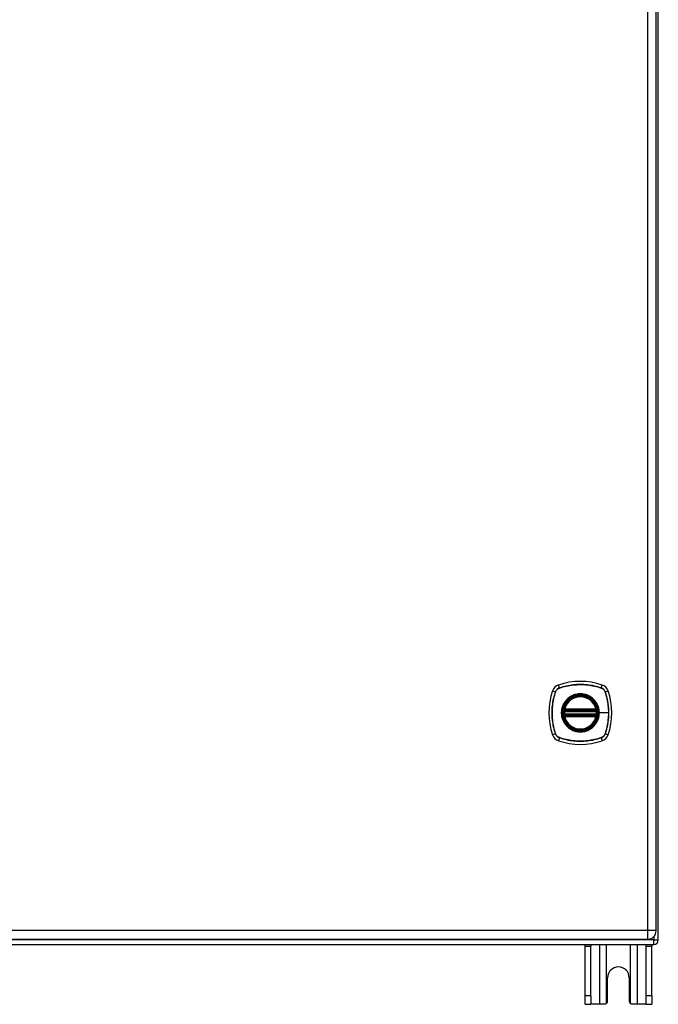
# Model space of a CAD drawing. Header units: inches. Extents: x 7 to 154, y 11 to 93.
# Tile 5 of 13: x 73 to 85, y 33 to 52. Entities that reach past the tile are written whole.
import ezdxf

# ---------------------------------------------------------------- set-up
doc = ezdxf.new("R2010")
doc.units = ezdxf.units.IN
doc.header["$MEASUREMENT"] = 0
doc.layers.add('Visible Edges(ANSI)', color=7, linetype='Continuous', lineweight=25)
doc.layers.add('Visible Tangent Edges(ANSI)', color=7, linetype='Continuous', lineweight=25)

msp = doc.modelspace()

# ---------------------------------------------------------------- linework, layer by layer
at = {"layer": 'Visible Edges(ANSI)'}
for p, q in [((85.446, 34.688), (85.446, 70.52)), ((85.405, 34.863), (85.405, 70.344)), ((83.684, 38.992), (84.278, 38.992)), ((84.278, 38.913), (83.684, 38.913)), ((83.688, 39.012), (84.274, 39.012)), ((84.274, 38.893), (83.688, 38.893)), ((61.53, 34.604), (85.362, 34.604)), ((61.648, 34.702), (85.244, 34.702)), ((84.071, 34.573), (84.071, 34.604)), ((84.176, 34.604), (84.176, 34.573)), ((85.216, 34.573), (85.216, 34.604)), ((85.321, 34.604), (85.321, 34.573)), ((84.071, 33.635), (84.071, 34.573)), ((84.176, 33.635), (84.176, 34.573)), ((85.216, 33.635), (85.216, 34.573)), ((85.321, 33.635), (85.321, 34.573)), ((84.493, 33.541), (84.493, 33.979)), ((84.899, 33.979), (84.899, 33.541)), ((84.071, 33.479), (84.071, 33.635)), ((84.071, 33.479), (84.176, 33.479)), ((84.176, 33.635), (84.176, 33.479)), ((84.34, 33.479), (84.176, 33.479)), ((84.431, 33.479), (84.34, 33.479)), ((85.052, 33.479), (84.961, 33.479)), ((85.216, 33.479), (85.052, 33.479)), ((85.216, 33.479), (85.216, 33.635)), ((85.216, 33.479), (85.321, 33.479)), ((85.321, 33.635), (85.321, 33.479))]:
    msp.add_line(p, q, dxfattribs=at)
at = {"layer": 'Visible Edges(ANSI)', "flags": 128}
for points in [[(83.672, 39.006), (83.672, 39.006), (83.672, 39.005), (83.672, 39.005), (83.672, 39.005), (83.672, 39.004), (83.672, 39.004), (83.672, 39.003), (83.672, 39.002), (83.672, 39.002), (83.672, 39.001), (83.671, 39), (83.671, 38.998), (83.671, 38.997), (83.671, 38.996), (83.671, 38.995), (83.671, 38.993), (83.67, 38.992), (83.67, 38.99), (83.67, 38.989), (83.67, 38.987), (83.67, 38.986), (83.67, 38.984), (83.669, 38.983), (83.669, 38.981)], [(83.669, 38.924), (83.669, 38.922), (83.67, 38.921), (83.67, 38.919), (83.67, 38.918), (83.67, 38.916), (83.67, 38.914), (83.67, 38.913), (83.671, 38.912), (83.671, 38.91), (83.671, 38.909), (83.671, 38.908), (83.671, 38.907), (83.671, 38.905), (83.672, 38.904), (83.672, 38.903), (83.672, 38.903), (83.672, 38.902), (83.672, 38.901), (83.672, 38.901), (83.672, 38.9), (83.672, 38.9), (83.672, 38.899), (83.672, 38.899), (83.672, 38.899)], [(84.293, 38.981), (84.292, 38.983), (84.292, 38.984), (84.292, 38.986), (84.292, 38.987), (84.292, 38.989), (84.292, 38.99), (84.291, 38.992), (84.291, 38.993), (84.291, 38.995), (84.291, 38.996), (84.291, 38.997), (84.291, 38.998), (84.29, 39), (84.29, 39.001), (84.29, 39.002), (84.29, 39.002), (84.29, 39.003), (84.29, 39.004), (84.29, 39.004), (84.29, 39.005), (84.289, 39.005), (84.289, 39.005), (84.289, 39.006), (84.289, 39.006)], [(84.289, 38.899), (84.289, 38.899), (84.289, 38.899), (84.289, 38.9), (84.29, 38.9), (84.29, 38.901), (84.29, 38.901), (84.29, 38.902), (84.29, 38.903), (84.29, 38.903), (84.29, 38.904), (84.29, 38.905), (84.291, 38.907), (84.291, 38.908), (84.291, 38.909), (84.291, 38.91), (84.291, 38.912), (84.291, 38.913), (84.292, 38.914), (84.292, 38.916), (84.292, 38.918), (84.292, 38.919), (84.292, 38.921), (84.292, 38.922), (84.293, 38.924)], [(84.475, 33.497), (84.473, 33.496), (84.472, 33.494), (84.47, 33.493), (84.469, 33.492), (84.467, 33.491), (84.465, 33.489), (84.464, 33.488), (84.462, 33.487), (84.46, 33.486), (84.458, 33.485), (84.456, 33.484), (84.454, 33.484), (84.452, 33.483), (84.45, 33.482), (84.448, 33.482), (84.447, 33.481), (84.445, 33.48), (84.443, 33.48), (84.441, 33.48), (84.439, 33.479), (84.437, 33.479), (84.435, 33.479), (84.433, 33.479), (84.431, 33.479)], [(84.961, 33.479), (84.959, 33.479), (84.957, 33.479), (84.955, 33.479), (84.953, 33.479), (84.951, 33.48), (84.949, 33.48), (84.947, 33.48), (84.945, 33.481), (84.943, 33.482), (84.941, 33.482), (84.939, 33.483), (84.938, 33.484), (84.936, 33.484), (84.934, 33.485), (84.932, 33.486), (84.93, 33.487), (84.928, 33.488), (84.927, 33.489), (84.925, 33.491), (84.923, 33.492), (84.922, 33.493), (84.92, 33.494), (84.919, 33.496), (84.917, 33.497)]]:
    msp.add_lwpolyline(points, dxfattribs=at)
at = {"layer": 'Visible Edges(ANSI)'}
for radius in [0.32, 0.315]:
    msp.add_circle((83.981, 38.952), radius, dxfattribs=at)
for centre, radius, start, end in [((83.626, 39.307), 0.177, 108.7722, 161.2278), ((83.981, 38.263), 1.28, 71.2278, 108.7722), ((84.336, 39.307), 0.177, 18.7722, 71.2278), ((84.67, 38.952), 1.28, 161.2278, 198.7722), ((83.981, 38.952), 0.313, 13.6344, 166.3656), ((83.292, 38.952), 1.28, 341.2278, 18.7722), ((83.981, 38.952), 0.313, 166.3656, 170.216), ((83.688, 39.023), 0.0118, 166.3656, 270), ((84.274, 39.023), 0.0118, 270, 13.6344), ((83.981, 38.952), 0.313, 9.784, 13.6344), ((83.981, 38.952), 0.313, 174.7499, 185.2501), ((83.684, 39.004), 0.0118, 170.216, 270), ((83.684, 38.901), 0.0118, 90, 189.784), ((83.981, 38.952), 0.313, 189.784, 193.6344), ((83.688, 38.881), 0.0118, 90, 193.6344), ((83.981, 38.952), 0.313, 193.6344, 346.3656), ((84.274, 38.881), 0.0118, 346.3656, 90), ((84.278, 39.004), 0.0118, 270, 9.784), ((84.278, 38.901), 0.0118, 350.216, 90), ((83.981, 38.952), 0.313, 346.3656, 350.216), ((83.981, 38.952), 0.313, 354.7499, 5.2501), ((83.626, 38.598), 0.177, 198.7722, 251.2278), ((84.336, 38.598), 0.177, 288.7722, 341.2278), ((83.981, 39.641), 1.28, 251.2278, 288.7722), ((85.244, 34.863), 0.161, 270, 0), ((85.362, 34.688), 0.084, 270, 0), ((84.696, 33.979), 0.203, 0, 180), ((84.431, 33.541), 0.062, 314.9335, 0), ((84.961, 33.541), 0.062, 180, 225.0665)]:
    msp.add_arc(centre, radius, start, end, dxfattribs=at)
at = {"layer": 'Visible Tangent Edges(ANSI)'}
for p, q in [((85.244, 70.344), (85.244, 34.863)), ((83.588, 39.42), (83.569, 39.475)), ((83.589, 39.418), (83.589, 39.418)), ((84.373, 39.418), (84.373, 39.418)), ((84.374, 39.42), (84.393, 39.475)), ((83.458, 39.364), (83.513, 39.346)), ((83.515, 39.344), (83.515, 39.345)), ((84.446, 39.345), (84.447, 39.344)), ((84.448, 39.346), (84.503, 39.364)), ((83.677, 39.026), (83.688, 39.023)), ((83.688, 39.012), (83.688, 39.023)), ((84.274, 39.023), (83.688, 39.023)), ((84.274, 39.023), (84.285, 39.026)), ((84.274, 39.023), (84.274, 39.012)), ((83.669, 38.981), (83.681, 38.98)), ((83.669, 38.924), (83.681, 38.925)), ((83.678, 39.005), (83.672, 39.006)), ((83.672, 38.899), (83.678, 38.9)), ((83.688, 38.881), (83.677, 38.879)), ((83.681, 38.98), (84.281, 38.98)), ((84.281, 38.925), (83.681, 38.925)), ((83.684, 38.992), (83.684, 39.002)), ((83.684, 38.903), (83.684, 38.913)), ((83.688, 39.002), (83.688, 39.012)), ((83.688, 39.002), (84.274, 39.002)), ((83.688, 38.893), (83.688, 38.903)), ((84.274, 38.903), (83.688, 38.903)), ((83.688, 38.881), (83.688, 38.893)), ((83.688, 38.881), (84.274, 38.881)), ((84.274, 39.012), (84.274, 39.002)), ((84.274, 38.903), (84.274, 38.893)), ((84.274, 38.893), (84.274, 38.881)), ((84.285, 38.879), (84.274, 38.881)), ((84.278, 39.002), (84.278, 38.992)), ((84.278, 38.913), (84.278, 38.903)), ((84.281, 38.98), (84.293, 38.981)), ((84.281, 38.925), (84.293, 38.924)), ((84.289, 39.006), (84.283, 39.005)), ((84.283, 38.9), (84.289, 38.899)), ((84.333, 38.952), (84.338, 38.952)), ((84.512, 38.952), (84.338, 38.952)), ((83.513, 38.559), (83.458, 38.541)), ((83.515, 38.56), (83.515, 38.56)), ((83.588, 38.485), (83.569, 38.43)), ((83.589, 38.487), (83.589, 38.487)), ((84.373, 38.487), (84.373, 38.487)), ((84.374, 38.485), (84.393, 38.43)), ((84.447, 38.56), (84.446, 38.56)), ((84.448, 38.559), (84.503, 38.541)), ((85.244, 34.863), (61.648, 34.863)), ((85.244, 34.863), (85.244, 34.702)), ((85.405, 34.863), (85.244, 34.863)), ((85.362, 34.688), (61.53, 34.688)), ((84.34, 34.604), (84.34, 33.479)), ((84.475, 33.497), (84.475, 34.604)), ((84.917, 34.604), (84.917, 33.497)), ((85.052, 33.479), (85.052, 34.604)), ((85.362, 34.754), (85.362, 34.688)), ((85.362, 34.688), (85.446, 34.688)), ((85.362, 34.604), (85.362, 34.688)), ((84.071, 34.573), (84.176, 34.573)), ((85.216, 34.573), (85.321, 34.573)), ((84.176, 33.635), (84.071, 33.635)), ((85.321, 33.635), (85.216, 33.635))]:
    msp.add_line(p, q, dxfattribs=at)
at = {"layer": 'Visible Tangent Edges(ANSI)', "flags": 128}
for points in [[(83.588, 39.42), (83.584, 39.419), (83.579, 39.417), (83.575, 39.415), (83.571, 39.413), (83.567, 39.411), (83.563, 39.408), (83.559, 39.406), (83.556, 39.403), (83.552, 39.401), (83.548, 39.398), (83.545, 39.395), (83.542, 39.392), (83.539, 39.388), (83.536, 39.385), (83.533, 39.381), (83.53, 39.378), (83.527, 39.374), (83.525, 39.37), (83.523, 39.366), (83.52, 39.362), (83.518, 39.358), (83.517, 39.354), (83.515, 39.35), (83.513, 39.346)], [(83.515, 39.345), (83.517, 39.349), (83.519, 39.353), (83.52, 39.357), (83.522, 39.361), (83.525, 39.365), (83.527, 39.369), (83.529, 39.373), (83.532, 39.376), (83.535, 39.38), (83.537, 39.383), (83.54, 39.387), (83.544, 39.39), (83.547, 39.393), (83.55, 39.396), (83.554, 39.399), (83.557, 39.401), (83.561, 39.404), (83.564, 39.406), (83.568, 39.409), (83.572, 39.411), (83.576, 39.413), (83.58, 39.415), (83.584, 39.416), (83.589, 39.418)], [(84.374, 39.42), (84.342, 39.43), (84.31, 39.44), (84.278, 39.448), (84.245, 39.456), (84.213, 39.463), (84.18, 39.468), (84.147, 39.473), (84.113, 39.477), (84.08, 39.481), (84.047, 39.483), (84.013, 39.484), (83.98, 39.485), (83.947, 39.484), (83.914, 39.483), (83.88, 39.48), (83.847, 39.477), (83.814, 39.473), (83.781, 39.468), (83.749, 39.462), (83.716, 39.456), (83.684, 39.448), (83.651, 39.44), (83.619, 39.43), (83.588, 39.42)], [(83.589, 39.418), (83.62, 39.428), (83.652, 39.438), (83.684, 39.446), (83.717, 39.454), (83.749, 39.461), (83.782, 39.467), (83.815, 39.472), (83.848, 39.476), (83.881, 39.479), (83.914, 39.481), (83.947, 39.483), (83.98, 39.483), (84.013, 39.483), (84.047, 39.482), (84.08, 39.479), (84.113, 39.476), (84.146, 39.472), (84.179, 39.467), (84.212, 39.461), (84.245, 39.454), (84.277, 39.446), (84.309, 39.438), (84.341, 39.428), (84.373, 39.418)], [(84.373, 39.418), (84.378, 39.416), (84.382, 39.415), (84.386, 39.413), (84.39, 39.411), (84.394, 39.409), (84.397, 39.406), (84.401, 39.404), (84.405, 39.401), (84.408, 39.399), (84.412, 39.396), (84.415, 39.393), (84.418, 39.39), (84.421, 39.387), (84.424, 39.383), (84.427, 39.38), (84.43, 39.376), (84.432, 39.373), (84.435, 39.369), (84.437, 39.365), (84.439, 39.361), (84.441, 39.357), (84.443, 39.353), (84.445, 39.349), (84.446, 39.345)], [(84.448, 39.346), (84.447, 39.35), (84.445, 39.354), (84.443, 39.358), (84.441, 39.362), (84.439, 39.366), (84.437, 39.37), (84.434, 39.374), (84.432, 39.378), (84.429, 39.381), (84.426, 39.385), (84.423, 39.388), (84.42, 39.392), (84.417, 39.395), (84.413, 39.398), (84.41, 39.401), (84.406, 39.403), (84.402, 39.406), (84.399, 39.408), (84.395, 39.411), (84.391, 39.413), (84.387, 39.415), (84.383, 39.417), (84.378, 39.419), (84.374, 39.42)], [(83.513, 39.346), (83.503, 39.314), (83.494, 39.282), (83.485, 39.25), (83.478, 39.217), (83.471, 39.184), (83.465, 39.151), (83.46, 39.118), (83.456, 39.085), (83.453, 39.052), (83.451, 39.018), (83.449, 38.985), (83.449, 38.952), (83.449, 38.918), (83.451, 38.885), (83.453, 38.852), (83.456, 38.819), (83.46, 38.786), (83.465, 38.753), (83.471, 38.72), (83.478, 38.687), (83.485, 38.655), (83.494, 38.623), (83.503, 38.591), (83.513, 38.559)], [(83.515, 38.56), (83.505, 38.592), (83.496, 38.624), (83.487, 38.656), (83.479, 38.688), (83.472, 38.721), (83.467, 38.753), (83.462, 38.786), (83.457, 38.819), (83.454, 38.852), (83.452, 38.885), (83.451, 38.919), (83.45, 38.952), (83.451, 38.985), (83.452, 39.018), (83.454, 39.051), (83.457, 39.085), (83.461, 39.118), (83.466, 39.151), (83.472, 39.184), (83.479, 39.216), (83.487, 39.249), (83.496, 39.281), (83.505, 39.313), (83.515, 39.344)], [(84.333, 38.952), (84.321, 38.861), (84.286, 38.776), (84.23, 38.703), (84.157, 38.647), (84.072, 38.612), (83.981, 38.6), (83.889, 38.612), (83.804, 38.648), (83.731, 38.704), (83.676, 38.776), (83.641, 38.861), (83.629, 38.953), (83.641, 39.044), (83.676, 39.129), (83.732, 39.202), (83.805, 39.258), (83.89, 39.293), (83.981, 39.305), (84.072, 39.293), (84.157, 39.257), (84.23, 39.201), (84.286, 39.129), (84.321, 39.044), (84.333, 38.952)], [(83.753, 39.227), (83.751, 39.225), (83.749, 39.223), (83.747, 39.222), (83.745, 39.22), (83.743, 39.218), (83.741, 39.216), (83.739, 39.214), (83.737, 39.212), (83.735, 39.21), (83.733, 39.209), (83.731, 39.207), (83.729, 39.205), (83.727, 39.203), (83.725, 39.201), (83.723, 39.199), (83.721, 39.197), (83.719, 39.195), (83.717, 39.193), (83.715, 39.191), (83.714, 39.188), (83.712, 39.186), (83.71, 39.184), (83.708, 39.182), (83.706, 39.18)], [(84.208, 39.227), (84.192, 39.24), (84.175, 39.251), (84.158, 39.262), (84.14, 39.272), (84.121, 39.281), (84.102, 39.288), (84.082, 39.295), (84.063, 39.3), (84.042, 39.304), (84.022, 39.307), (84.001, 39.309), (83.981, 39.309), (83.96, 39.309), (83.94, 39.307), (83.919, 39.304), (83.899, 39.3), (83.879, 39.294), (83.86, 39.288), (83.841, 39.28), (83.822, 39.272), (83.804, 39.262), (83.786, 39.251), (83.769, 39.24), (83.753, 39.227)], [(84.256, 39.18), (84.254, 39.182), (84.252, 39.184), (84.25, 39.186), (84.248, 39.188), (84.246, 39.191), (84.245, 39.193), (84.243, 39.195), (84.241, 39.197), (84.239, 39.199), (84.237, 39.201), (84.235, 39.203), (84.233, 39.205), (84.231, 39.207), (84.229, 39.209), (84.227, 39.21), (84.225, 39.212), (84.223, 39.214), (84.221, 39.216), (84.219, 39.218), (84.217, 39.22), (84.215, 39.222), (84.213, 39.223), (84.211, 39.225), (84.208, 39.227)], [(84.447, 39.344), (84.452, 39.329), (84.457, 39.313), (84.462, 39.297), (84.466, 39.281), (84.471, 39.265), (84.475, 39.249), (84.479, 39.233), (84.483, 39.217), (84.486, 39.2), (84.489, 39.184), (84.492, 39.168), (84.495, 39.151), (84.498, 39.135), (84.5, 39.118), (84.502, 39.102), (84.504, 39.085), (84.506, 39.069), (84.508, 39.052), (84.509, 39.036), (84.51, 39.019), (84.511, 39.002), (84.511, 38.986), (84.512, 38.969), (84.512, 38.952)], [(84.448, 38.559), (84.459, 38.591), (84.468, 38.623), (84.477, 38.655), (84.484, 38.688), (84.491, 38.721), (84.497, 38.754), (84.502, 38.787), (84.506, 38.82), (84.509, 38.853), (84.511, 38.886), (84.513, 38.92), (84.513, 38.953), (84.513, 38.986), (84.511, 39.019), (84.509, 39.053), (84.506, 39.086), (84.502, 39.119), (84.497, 39.152), (84.491, 39.185), (84.484, 39.217), (84.477, 39.25), (84.468, 39.282), (84.459, 39.314), (84.448, 39.346)], [(83.706, 39.18), (83.694, 39.164), (83.682, 39.147), (83.671, 39.129), (83.661, 39.111), (83.653, 39.093), (83.645, 39.073), (83.639, 39.054), (83.634, 39.034), (83.629, 39.014), (83.626, 38.993), (83.625, 38.973), (83.624, 38.952), (83.625, 38.932), (83.626, 38.911), (83.629, 38.891), (83.634, 38.871), (83.639, 38.851), (83.645, 38.831), (83.653, 38.812), (83.662, 38.793), (83.671, 38.775), (83.682, 38.758), (83.694, 38.741), (83.706, 38.725)], [(83.677, 39.026), (83.677, 39.025), (83.676, 39.024), (83.676, 39.023), (83.676, 39.022), (83.676, 39.022), (83.676, 39.021), (83.676, 39.02), (83.676, 39.019), (83.676, 39.018), (83.676, 39.017), (83.676, 39.016), (83.676, 39.015), (83.676, 39.014), (83.676, 39.013), (83.676, 39.012), (83.676, 39.011), (83.676, 39.01), (83.677, 39.009), (83.677, 39.009), (83.677, 39.008), (83.677, 39.007), (83.678, 39.006), (83.678, 39.005), (83.678, 39.005)], [(84.338, 38.952), (84.338, 38.963), (84.337, 38.973), (84.336, 38.983), (84.335, 38.993), (84.334, 39.004), (84.332, 39.014), (84.33, 39.024), (84.328, 39.034), (84.326, 39.044), (84.323, 39.054), (84.32, 39.064), (84.317, 39.073), (84.313, 39.083), (84.309, 39.093), (84.305, 39.102), (84.3, 39.111), (84.296, 39.12), (84.291, 39.129), (84.285, 39.138), (84.28, 39.147), (84.274, 39.156), (84.268, 39.164), (84.262, 39.172), (84.256, 39.18)], [(84.283, 39.005), (84.284, 39.005), (84.284, 39.006), (84.285, 39.007), (84.285, 39.008), (84.285, 39.009), (84.285, 39.009), (84.286, 39.01), (84.286, 39.011), (84.286, 39.012), (84.286, 39.013), (84.286, 39.014), (84.286, 39.015), (84.286, 39.016), (84.286, 39.017), (84.286, 39.018), (84.286, 39.019), (84.286, 39.02), (84.286, 39.021), (84.286, 39.022), (84.286, 39.022), (84.286, 39.023), (84.285, 39.024), (84.285, 39.025), (84.285, 39.026)], [(83.678, 38.9), (83.678, 38.9), (83.678, 38.899), (83.677, 38.898), (83.677, 38.897), (83.677, 38.896), (83.677, 38.895), (83.676, 38.895), (83.676, 38.894), (83.676, 38.893), (83.676, 38.892), (83.676, 38.891), (83.676, 38.89), (83.676, 38.889), (83.676, 38.888), (83.676, 38.887), (83.676, 38.886), (83.676, 38.885), (83.676, 38.884), (83.676, 38.883), (83.676, 38.882), (83.676, 38.881), (83.676, 38.881), (83.677, 38.88), (83.677, 38.879)], [(83.678, 39.005), (83.679, 39.004), (83.679, 39.004), (83.679, 39.004), (83.679, 39.004), (83.679, 39.004), (83.68, 39.004), (83.68, 39.004), (83.68, 39.003), (83.68, 39.003), (83.681, 39.003), (83.681, 39.003), (83.681, 39.003), (83.681, 39.003), (83.682, 39.003), (83.682, 39.003), (83.682, 39.002), (83.682, 39.002), (83.683, 39.002), (83.683, 39.002), (83.683, 39.002), (83.683, 39.002), (83.684, 39.002), (83.684, 39.002), (83.684, 39.002)], [(83.684, 38.903), (83.684, 38.903), (83.684, 38.903), (83.683, 38.903), (83.683, 38.903), (83.683, 38.903), (83.683, 38.903), (83.682, 38.903), (83.682, 38.902), (83.682, 38.902), (83.682, 38.902), (83.681, 38.902), (83.681, 38.902), (83.681, 38.902), (83.681, 38.902), (83.68, 38.902), (83.68, 38.901), (83.68, 38.901), (83.68, 38.901), (83.679, 38.901), (83.679, 38.901), (83.679, 38.901), (83.679, 38.901), (83.679, 38.9), (83.678, 38.9)], [(83.681, 38.98), (83.681, 38.981), (83.681, 38.982), (83.681, 38.982), (83.682, 38.983), (83.682, 38.984), (83.682, 38.985), (83.682, 38.985), (83.682, 38.986), (83.682, 38.987), (83.683, 38.987), (83.683, 38.988), (83.683, 38.988), (83.683, 38.989), (83.683, 38.989), (83.683, 38.99), (83.684, 38.99), (83.684, 38.991), (83.684, 38.991), (83.684, 38.991), (83.684, 38.991), (83.684, 38.992), (83.684, 38.992), (83.684, 38.992), (83.684, 38.992)], [(83.684, 38.913), (83.684, 38.913), (83.684, 38.913), (83.684, 38.913), (83.684, 38.913), (83.684, 38.914), (83.684, 38.914), (83.684, 38.914), (83.684, 38.915), (83.683, 38.915), (83.683, 38.916), (83.683, 38.916), (83.683, 38.917), (83.683, 38.917), (83.683, 38.918), (83.682, 38.918), (83.682, 38.919), (83.682, 38.92), (83.682, 38.92), (83.682, 38.921), (83.682, 38.922), (83.681, 38.923), (83.681, 38.923), (83.681, 38.924), (83.681, 38.925)], [(83.684, 39.002), (83.684, 39.002), (83.684, 39.002), (83.685, 39.002), (83.685, 39.002), (83.685, 39.002), (83.685, 39.002), (83.685, 39.002), (83.685, 39.002), (83.686, 39.002), (83.686, 39.002), (83.686, 39.002), (83.686, 39.002), (83.686, 39.002), (83.687, 39.002), (83.687, 39.002), (83.687, 39.002), (83.687, 39.002), (83.687, 39.002), (83.687, 39.002), (83.688, 39.002), (83.688, 39.002), (83.688, 39.002), (83.688, 39.002), (83.688, 39.002)], [(83.688, 38.903), (83.688, 38.903), (83.688, 38.903), (83.688, 38.903), (83.688, 38.903), (83.687, 38.903), (83.687, 38.903), (83.687, 38.903), (83.687, 38.903), (83.687, 38.903), (83.687, 38.903), (83.686, 38.903), (83.686, 38.903), (83.686, 38.903), (83.686, 38.903), (83.686, 38.903), (83.685, 38.903), (83.685, 38.903), (83.685, 38.903), (83.685, 38.903), (83.685, 38.903), (83.685, 38.903), (83.684, 38.903), (83.684, 38.903), (83.684, 38.903)], [(84.256, 38.725), (84.262, 38.733), (84.268, 38.741), (84.274, 38.749), (84.28, 38.758), (84.285, 38.767), (84.291, 38.776), (84.296, 38.785), (84.3, 38.794), (84.305, 38.803), (84.309, 38.812), (84.313, 38.822), (84.317, 38.831), (84.32, 38.841), (84.323, 38.851), (84.326, 38.861), (84.328, 38.871), (84.331, 38.881), (84.332, 38.891), (84.334, 38.901), (84.335, 38.911), (84.336, 38.922), (84.337, 38.932), (84.338, 38.942), (84.338, 38.952)], [(84.274, 39.002), (84.274, 39.002), (84.274, 39.002), (84.274, 39.002), (84.274, 39.002), (84.274, 39.002), (84.275, 39.002), (84.275, 39.002), (84.275, 39.002), (84.275, 39.002), (84.275, 39.002), (84.275, 39.002), (84.276, 39.002), (84.276, 39.002), (84.276, 39.002), (84.276, 39.002), (84.276, 39.002), (84.277, 39.002), (84.277, 39.002), (84.277, 39.002), (84.277, 39.002), (84.277, 39.002), (84.277, 39.002), (84.278, 39.002), (84.278, 39.002)], [(84.278, 38.903), (84.278, 38.903), (84.277, 38.903), (84.277, 38.903), (84.277, 38.903), (84.277, 38.903), (84.277, 38.903), (84.277, 38.903), (84.276, 38.903), (84.276, 38.903), (84.276, 38.903), (84.276, 38.903), (84.276, 38.903), (84.275, 38.903), (84.275, 38.903), (84.275, 38.903), (84.275, 38.903), (84.275, 38.903), (84.275, 38.903), (84.274, 38.903), (84.274, 38.903), (84.274, 38.903), (84.274, 38.903), (84.274, 38.903), (84.274, 38.903)], [(84.278, 39.002), (84.278, 39.002), (84.278, 39.002), (84.279, 39.002), (84.279, 39.002), (84.279, 39.002), (84.279, 39.002), (84.28, 39.002), (84.28, 39.002), (84.28, 39.003), (84.28, 39.003), (84.281, 39.003), (84.281, 39.003), (84.281, 39.003), (84.281, 39.003), (84.282, 39.003), (84.282, 39.003), (84.282, 39.004), (84.282, 39.004), (84.282, 39.004), (84.283, 39.004), (84.283, 39.004), (84.283, 39.004), (84.283, 39.004), (84.283, 39.005)], [(84.278, 38.992), (84.278, 38.992), (84.278, 38.992), (84.278, 38.992), (84.278, 38.991), (84.278, 38.991), (84.278, 38.991), (84.278, 38.991), (84.278, 38.99), (84.278, 38.99), (84.279, 38.989), (84.279, 38.989), (84.279, 38.988), (84.279, 38.988), (84.279, 38.987), (84.279, 38.987), (84.28, 38.986), (84.28, 38.985), (84.28, 38.985), (84.28, 38.984), (84.28, 38.983), (84.28, 38.982), (84.281, 38.982), (84.281, 38.981), (84.281, 38.98)], [(84.281, 38.925), (84.281, 38.924), (84.281, 38.923), (84.28, 38.923), (84.28, 38.922), (84.28, 38.921), (84.28, 38.92), (84.28, 38.92), (84.28, 38.919), (84.279, 38.918), (84.279, 38.918), (84.279, 38.917), (84.279, 38.917), (84.279, 38.916), (84.279, 38.916), (84.278, 38.915), (84.278, 38.915), (84.278, 38.914), (84.278, 38.914), (84.278, 38.914), (84.278, 38.913), (84.278, 38.913), (84.278, 38.913), (84.278, 38.913), (84.278, 38.913)], [(84.283, 38.9), (84.283, 38.9), (84.283, 38.901), (84.283, 38.901), (84.283, 38.901), (84.282, 38.901), (84.282, 38.901), (84.282, 38.901), (84.282, 38.901), (84.282, 38.902), (84.281, 38.902), (84.281, 38.902), (84.281, 38.902), (84.281, 38.902), (84.28, 38.902), (84.28, 38.902), (84.28, 38.902), (84.28, 38.903), (84.279, 38.903), (84.279, 38.903), (84.279, 38.903), (84.279, 38.903), (84.278, 38.903), (84.278, 38.903), (84.278, 38.903)], [(84.285, 38.879), (84.285, 38.88), (84.285, 38.881), (84.286, 38.881), (84.286, 38.882), (84.286, 38.883), (84.286, 38.884), (84.286, 38.885), (84.286, 38.886), (84.286, 38.887), (84.286, 38.888), (84.286, 38.889), (84.286, 38.89), (84.286, 38.891), (84.286, 38.892), (84.286, 38.893), (84.286, 38.894), (84.286, 38.895), (84.285, 38.895), (84.285, 38.896), (84.285, 38.897), (84.285, 38.898), (84.284, 38.899), (84.284, 38.9), (84.283, 38.9)], [(84.512, 38.952), (84.512, 38.936), (84.511, 38.919), (84.511, 38.903), (84.51, 38.886), (84.509, 38.87), (84.508, 38.853), (84.506, 38.836), (84.504, 38.82), (84.503, 38.803), (84.5, 38.787), (84.498, 38.77), (84.495, 38.754), (84.492, 38.737), (84.489, 38.721), (84.486, 38.705), (84.483, 38.688), (84.479, 38.672), (84.475, 38.656), (84.471, 38.64), (84.466, 38.624), (84.462, 38.608), (84.457, 38.592), (84.452, 38.576), (84.447, 38.56)], [(83.706, 38.725), (83.708, 38.723), (83.71, 38.721), (83.712, 38.719), (83.714, 38.716), (83.715, 38.714), (83.717, 38.712), (83.719, 38.71), (83.721, 38.708), (83.723, 38.706), (83.725, 38.704), (83.727, 38.702), (83.729, 38.7), (83.731, 38.698), (83.733, 38.696), (83.735, 38.694), (83.737, 38.693), (83.739, 38.691), (83.741, 38.689), (83.743, 38.687), (83.745, 38.685), (83.747, 38.683), (83.749, 38.681), (83.751, 38.68), (83.753, 38.678)], [(83.753, 38.678), (83.77, 38.665), (83.786, 38.654), (83.804, 38.643), (83.822, 38.633), (83.841, 38.624), (83.86, 38.617), (83.88, 38.61), (83.899, 38.605), (83.919, 38.601), (83.94, 38.598), (83.96, 38.596), (83.981, 38.596), (84.002, 38.596), (84.022, 38.598), (84.042, 38.601), (84.063, 38.605), (84.083, 38.61), (84.102, 38.617), (84.121, 38.624), (84.14, 38.633), (84.158, 38.643), (84.176, 38.654), (84.192, 38.665), (84.208, 38.678)], [(84.208, 38.678), (84.211, 38.68), (84.213, 38.681), (84.215, 38.683), (84.217, 38.685), (84.219, 38.687), (84.221, 38.689), (84.223, 38.691), (84.225, 38.693), (84.227, 38.694), (84.229, 38.696), (84.231, 38.698), (84.233, 38.7), (84.235, 38.702), (84.237, 38.704), (84.239, 38.706), (84.241, 38.708), (84.243, 38.71), (84.245, 38.712), (84.246, 38.714), (84.248, 38.716), (84.25, 38.719), (84.252, 38.721), (84.254, 38.723), (84.256, 38.725)], [(83.513, 38.559), (83.515, 38.555), (83.517, 38.551), (83.518, 38.547), (83.52, 38.543), (83.523, 38.539), (83.525, 38.535), (83.527, 38.531), (83.53, 38.527), (83.533, 38.524), (83.536, 38.52), (83.539, 38.517), (83.542, 38.513), (83.545, 38.51), (83.548, 38.507), (83.552, 38.504), (83.556, 38.502), (83.559, 38.499), (83.563, 38.496), (83.567, 38.494), (83.571, 38.492), (83.575, 38.49), (83.579, 38.488), (83.584, 38.486), (83.588, 38.485)], [(83.589, 38.487), (83.584, 38.488), (83.58, 38.49), (83.576, 38.492), (83.572, 38.494), (83.568, 38.496), (83.564, 38.498), (83.561, 38.501), (83.557, 38.503), (83.554, 38.506), (83.55, 38.509), (83.547, 38.512), (83.544, 38.515), (83.54, 38.518), (83.537, 38.522), (83.535, 38.525), (83.532, 38.529), (83.529, 38.532), (83.527, 38.536), (83.525, 38.54), (83.522, 38.544), (83.52, 38.548), (83.519, 38.552), (83.517, 38.556), (83.515, 38.56)], [(83.588, 38.485), (83.62, 38.475), (83.652, 38.465), (83.684, 38.457), (83.716, 38.449), (83.749, 38.442), (83.782, 38.436), (83.815, 38.432), (83.848, 38.427), (83.882, 38.424), (83.915, 38.422), (83.948, 38.421), (83.982, 38.42), (84.015, 38.421), (84.048, 38.422), (84.081, 38.424), (84.115, 38.428), (84.148, 38.432), (84.181, 38.437), (84.213, 38.442), (84.246, 38.449), (84.278, 38.457), (84.31, 38.465), (84.342, 38.475), (84.374, 38.485)], [(84.373, 38.487), (84.341, 38.476), (84.31, 38.467), (84.278, 38.459), (84.245, 38.451), (84.213, 38.444), (84.18, 38.438), (84.147, 38.433), (84.114, 38.429), (84.081, 38.426), (84.048, 38.423), (84.015, 38.422), (83.982, 38.422), (83.948, 38.422), (83.915, 38.423), (83.882, 38.426), (83.849, 38.429), (83.816, 38.433), (83.783, 38.438), (83.75, 38.444), (83.717, 38.451), (83.685, 38.458), (83.652, 38.467), (83.621, 38.476), (83.589, 38.487)], [(84.446, 38.56), (84.445, 38.556), (84.443, 38.552), (84.441, 38.548), (84.439, 38.544), (84.437, 38.54), (84.435, 38.536), (84.432, 38.532), (84.43, 38.529), (84.427, 38.525), (84.424, 38.522), (84.421, 38.518), (84.418, 38.515), (84.415, 38.512), (84.412, 38.509), (84.408, 38.506), (84.405, 38.503), (84.401, 38.501), (84.397, 38.498), (84.394, 38.496), (84.39, 38.494), (84.386, 38.492), (84.382, 38.49), (84.378, 38.488), (84.373, 38.487)], [(84.374, 38.485), (84.378, 38.486), (84.383, 38.488), (84.387, 38.49), (84.391, 38.492), (84.395, 38.494), (84.399, 38.496), (84.402, 38.499), (84.406, 38.502), (84.41, 38.504), (84.413, 38.507), (84.417, 38.51), (84.42, 38.513), (84.423, 38.517), (84.426, 38.52), (84.429, 38.524), (84.432, 38.527), (84.434, 38.531), (84.437, 38.535), (84.439, 38.539), (84.441, 38.543), (84.443, 38.547), (84.445, 38.551), (84.447, 38.555), (84.448, 38.559)]]:
    msp.add_lwpolyline(points, dxfattribs=at)
at = {"layer": 'Visible Tangent Edges(ANSI)'}
for radius in [0.346, 0.342, 0.325, 0.324]:
    msp.add_circle((83.981, 38.952), radius, dxfattribs=at)
for start, end in [(13.6344, 166.3656), (174.7499, 185.2501), (193.6344, 346.3656), (354.7499, 5.2501)]:
    msp.add_arc((83.981, 38.952), 0.301, start, end, dxfattribs=at)
for centre, major_axis, ratio, start_param, end_param in [((83.589, 39.415), (-0.00312, 0.00933), 0.002893, 1.047966, 1.288612), ((84.372, 39.415), (-0.00312, -0.00933), 0.002893, 1.85298, 2.093627), ((83.518, 39.344), (0.00933, -0.00312), 0.002893, 1.85298, 2.093627), ((84.444, 39.344), (-0.00933, -0.00312), 0.002893, 4.189559, 4.430205), ((83.673, 39.006), (0.00773, 0.00893), 0.431674, 4.96723, 6.283185), ((83.673, 38.899), (0.00773, -0.00893), 0.431674, 0, 1.315955), ((83.684, 39), (0.0021, 0.0116), 0.025638, 0, 1.426581), ((83.684, 38.905), (0.0021, -0.0116), 0.025638, 4.856604, 6.283185), ((84.278, 39), (-0.0021, 0.0116), 0.025638, 4.856604, 6.283185), ((84.278, 38.905), (-0.0021, -0.0116), 0.025638, 0, 1.426581), ((84.289, 39.006), (-0.00773, 0.00893), 0.431674, 0, 1.315955), ((84.289, 38.899), (-0.00773, -0.00893), 0.431674, 4.96723, 6.283185), ((83.518, 38.561), (0.00933, 0.00312), 0.002893, 4.189559, 4.430205), ((83.589, 38.49), (0.00312, 0.00933), 0.002893, 1.85298, 2.093627), ((84.372, 38.49), (-0.00312, 0.00933), 0.002893, 4.189559, 4.430205), ((84.444, 38.561), (-0.00933, 0.00312), 0.002893, 1.85298, 2.093627)]:
    msp.add_ellipse(centre, major_axis=major_axis, ratio=ratio, start_param=start_param, end_param=end_param, dxfattribs=at)

doc.saveas('drawing.dxf')
